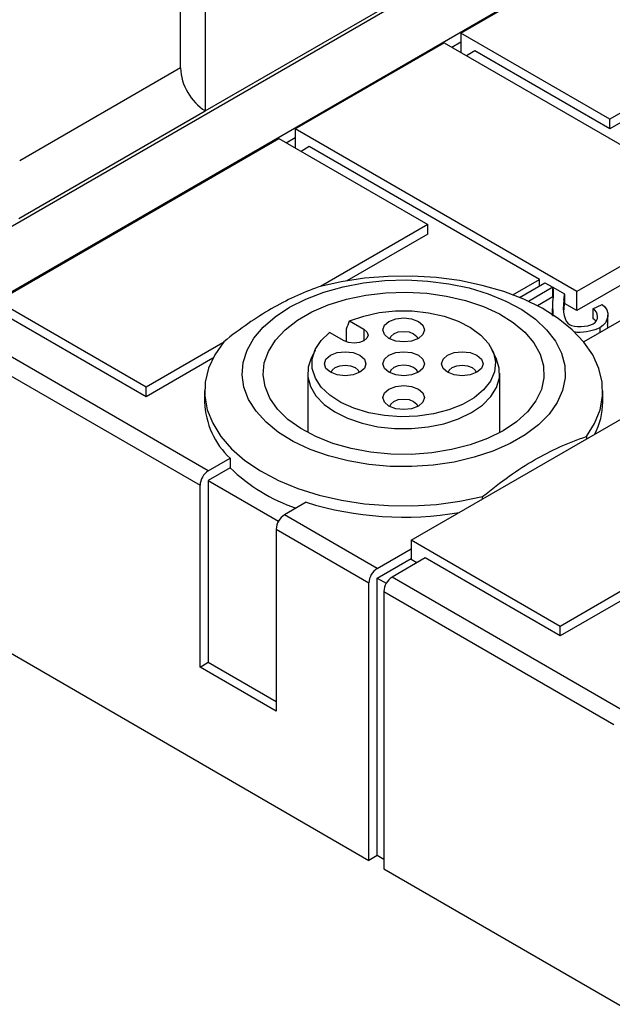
# Model space of a CAD drawing. Header units: millimetres. Extents: x 13 to 546, y 13 to 419.
# Tile 7 of 11: x 427 to 452, y 312 to 354. Entities that reach past the tile are written whole.
import ezdxf

# ---------------------------------------------------------------- set-up
doc = ezdxf.new("R2010")
doc.units = ezdxf.units.MM
doc.header["$LTSCALE"] = 2

msp = doc.modelspace()

# ---------------------------------------------------------------- linework, layer by layer
for p, q in [((433.986, 351.977), (433.986, 369.29)), ((452.986, 360.333), (425.833, 344.658)), ((457.511, 360.169), (425.833, 341.881)), ((445.957, 353.458), (457.978, 360.398)), ((435.046, 358.196), (435.046, 350.14)), ((435.046, 350.14), (448.014, 357.626)), ((452.321, 349.784), (445.957, 353.458)), ((445.957, 353.458), (445.957, 352.642)), ((438.886, 349.376), (445.25, 353.05)), ((445.25, 353.05), (457.271, 346.11)), ((445.568, 352.866), (445.957, 353.091)), ((445.922, 352.662), (445.957, 352.682)), ((446.558, 352.703), (446.204, 352.499)), ((452.321, 349.376), (446.558, 352.703)), ((457.01, 352.491), (452.321, 349.784)), ((433.986, 351.977), (427.118, 348.012)), ((456.583, 351.836), (452.321, 349.376)), ((427.089, 345.546), (435.046, 350.14)), ((452.321, 349.376), (452.321, 349.784)), ((438.886, 349.376), (438.886, 348.56)), ((450.907, 342.437), (438.886, 349.376)), ((426.158, 342.028), (438.179, 348.968)), ((438.179, 348.968), (444.543, 345.294)), ((438.497, 348.784), (438.886, 349.009)), ((438.851, 348.58), (438.886, 348.6)), ((439.487, 348.621), (439.133, 348.417)), ((449.316, 342.947), (439.487, 348.621)), ((457.271, 346.11), (450.907, 342.437)), ((460.571, 345.689), (451.207, 340.283)), ((444.543, 345.294), (439.961, 342.649)), ((444.543, 344.886), (444.543, 345.294)), ((457.271, 345.294), (450.907, 341.62)), ((444.543, 344.886), (441.096, 342.896)), ((448.184, 342.294), (449.316, 342.947)), ((448.465, 342.182), (449.552, 342.81)), ((449.316, 342.673), (449.316, 342.947)), ((449.552, 342.81), (449.887, 342.617)), ((449.887, 342.617), (448.845, 342.016)), ((449.887, 342.617), (449.887, 342.209)), ((449.89, 342.615), (450.379, 342.333)), ((449.89, 342.207), (449.89, 342.615)), ((450.907, 341.62), (450.907, 342.437)), ((432.522, 338.355), (426.158, 342.028)), ((449.887, 342.209), (449.226, 341.828)), ((449.905, 341.382), (449.884, 341.989)), ((449.89, 342.207), (449.887, 342.209)), ((450.358, 342.068), (450.358, 341.66)), ((450.379, 342.319), (450.379, 341.924)), ((449.863, 341.71), (449.863, 341.411)), ((450.907, 341.62), (450.379, 341.924)), ((451.6, 341.7), (451.995, 341.885)), ((451.6, 341.7), (451.6, 341.292)), ((432.522, 337.946), (426.759, 341.273)), ((441.204, 341.18), (441.82, 340.824)), ((451.735, 341.167), (451.6, 341.292)), ((452.234, 341.026), (452.234, 341.434)), ((441.074, 340.287), (441.074, 340.847)), ((441.82, 340.824), (441.82, 340.335)), ((451.893, 340.883), (451.893, 340.679)), ((435.174, 334.783), (425.345, 340.457)), ((440.972, 340.335), (440.355, 340.69)), ((435.797, 340.245), (432.522, 338.355)), ((439.731, 339.937), (439.555, 339.556)), ((447.479, 339.556), (447.303, 339.937)), ((424.991, 339.844), (434.82, 334.17)), ((435.37, 339.59), (432.522, 337.946)), ((439.417, 338.947), (439.417, 336.418)), ((443.836, 331.823), (455.856, 338.763)), ((447.617, 336.418), (447.617, 338.947)), ((432.522, 337.946), (432.522, 338.355)), ((435.017, 338.192), (435.017, 337.722)), ((452.017, 337.722), (452.017, 338.192)), ((451.322, 336.248), (451.322, 336.145)), ((435.174, 334.783), (436.105, 335.32)), ((436.105, 335.32), (436.105, 334.912)), ((436.105, 334.912), (435.174, 334.374)), ((434.82, 326.413), (434.82, 334.17)), ((435.174, 334.374), (435.174, 326.617)), ((435.174, 334.374), (438.176, 332.641)), ((446.885, 333.584), (446.885, 333.687)), ((439.358, 333.443), (438.426, 332.905)), ((442.386, 330.619), (438.426, 332.905)), ((438.073, 332.293), (442.032, 330.007)), ((438.073, 332.293), (438.073, 324.535)), ((450.2, 328.149), (443.836, 331.823)), ((443.836, 331.823), (443.836, 331.007)), ((442.386, 330.619), (443.836, 331.456)), ((442.386, 330.211), (443.836, 331.048)), ((444.437, 331.068), (443.022, 330.252)), ((450.2, 327.741), (444.437, 331.068)), ((444.083, 330.864), (443.836, 331.007)), ((442.386, 318.371), (442.386, 330.211)), ((442.386, 330.211), (442.772, 329.988)), ((452.851, 324.578), (443.022, 330.252)), ((442.032, 318.167), (442.032, 330.007)), ((453.475, 330.04), (450.2, 328.149)), ((442.669, 329.639), (442.669, 317.799)), ((442.669, 329.639), (452.498, 323.965)), ((453.047, 329.385), (450.2, 327.741)), ((450.2, 327.741), (450.2, 328.149)), ((424.991, 328.005), (442.032, 318.167)), ((434.82, 326.413), (435.174, 326.617)), ((435.174, 326.617), (438.073, 324.944)), ((438.073, 324.535), (434.82, 326.413)), ((442.386, 318.371), (442.032, 318.167)), ((442.669, 318.208), (442.386, 318.371)), ((442.669, 317.799), (459.71, 307.962))]:
    msp.add_line(p, q)
at = {"flags": 128}
for points in [[(438.638, 341.763), (439.332, 342.113), (440.101, 342.407), (440.93, 342.639), (441.806, 342.805), (442.712, 342.903), (443.633, 342.929), (444.551, 342.885), (445.451, 342.77), (446.317, 342.587), (447.132, 342.339), (447.884, 342.031), (448.557, 341.668), (449.14, 341.255), (449.623, 340.802), (449.997, 340.316), (450.255, 339.805), (450.393, 339.279), (450.409, 338.747), (450.301, 338.219), (450.073, 337.703), (449.727, 337.21), (449.271, 336.747), (448.711, 336.324), (448.06, 335.948), (447.327, 335.625), (446.526, 335.362), (445.672, 335.162), (444.779, 335.03), (443.863, 334.968), (442.942, 334.977), (442.03, 335.057), (441.145, 335.206), (440.303, 335.422), (439.518, 335.701), (438.804, 336.037), (438.175, 336.426), (437.64, 336.86), (437.211, 337.33), (436.894, 337.83), (436.695, 338.35), (436.618, 338.88), (436.665, 339.411), (436.833, 339.935), (437.121, 340.44), (437.523, 340.919), (438.032, 341.363), (438.638, 341.763)], [(451.322, 336.248), (451.671, 336.806), (451.901, 337.384), (452.009, 337.974), (451.993, 338.567), (451.852, 339.154), (451.591, 339.728), (451.211, 340.279), (450.718, 340.799), (450.121, 341.282), (449.427, 341.719), (448.647, 342.105), (447.791, 342.434), (446.874, 342.7), (445.907, 342.901), (444.905, 343.033), (443.884, 343.095), (442.856, 343.084), (441.839, 343.003), (440.846, 342.851), (439.892, 342.63)], [(447.76, 336.497), (447.097, 336.167), (446.358, 335.896), (445.558, 335.689), (444.715, 335.553), (443.846, 335.488), (442.97, 335.497), (442.106, 335.58), (441.272, 335.735), (440.486, 335.958), (439.764, 336.244), (439.123, 336.588), (438.575, 336.983), (438.132, 337.419), (437.804, 337.888), (437.598, 338.38), (437.518, 338.883), (437.566, 339.388), (437.741, 339.884), (438.039, 340.359), (438.454, 340.805), (438.976, 341.21), (439.596, 341.568), (440.299, 341.87), (441.07, 342.109), (441.894, 342.281), (442.752, 342.382), (443.627, 342.41), (444.499, 342.364), (445.351, 342.245), (446.163, 342.055), (446.919, 341.8), (447.602, 341.484), (448.199, 341.113), (448.695, 340.697), (449.081, 340.243), (449.349, 339.761), (449.492, 339.262), (449.508, 338.757), (449.397, 338.255), (449.16, 337.769), (448.802, 337.307), (448.333, 336.88), (447.76, 336.497)], [(441.204, 341.18), (441.811, 341.391), (442.474, 341.535), (443.171, 341.608), (443.88, 341.607), (444.577, 341.532), (445.239, 341.387), (445.844, 341.175), (446.374, 340.903), (446.81, 340.581), (447.139, 340.218), (447.349, 339.828), (447.434, 339.422), (447.39, 339.013), (447.221, 338.616), (446.93, 338.243), (446.527, 337.907), (446.026, 337.617), (445.443, 337.385), (444.797, 337.217), (444.109, 337.119), (443.402, 337.094), (442.699, 337.143), (442.022, 337.264), (441.394, 337.454), (440.836, 337.706), (440.365, 338.012), (439.998, 338.361), (439.745, 338.743), (439.616, 339.146), (439.615, 339.555), (439.741, 339.957), (439.99, 340.34), (440.355, 340.69)], [(443.517, 341.311), (443.857, 341.272), (444.146, 341.161), (444.338, 340.994), (444.406, 340.798), (444.338, 340.602), (444.146, 340.435), (443.857, 340.324), (443.517, 340.285), (443.177, 340.324), (442.889, 340.435), (442.697, 340.602), (442.629, 340.798), (442.697, 340.994), (442.889, 341.161), (443.177, 341.272), (443.517, 341.311)], [(441.82, 340.824), (441.95, 340.712), (441.996, 340.579), (441.95, 340.447), (441.82, 340.335), (441.626, 340.259), (441.396, 340.233), (441.166, 340.259), (440.972, 340.335)], [(442.92, 340.419), (442.963, 340.522), (443.093, 340.635), (443.288, 340.71), (443.517, 340.736)], [(443.517, 340.736), (443.747, 340.71), (443.942, 340.635), (444.072, 340.522), (444.115, 340.419)], [(435.83, 340.285), (435.448, 339.735), (435.185, 339.161), (435.043, 338.574), (435.025, 337.981), (435.132, 337.391), (435.36, 336.813), (435.708, 336.255), (436.17, 335.725), (436.739, 335.231), (437.408, 334.781), (438.165, 334.38), (439.001, 334.035), (439.903, 333.751), (440.858, 333.532), (441.851, 333.381), (442.869, 333.3), (443.896, 333.29), (444.918, 333.352), (445.919, 333.485), (446.885, 333.687)], [(440.129, 339.355), (440.197, 339.551), (440.389, 339.718), (440.677, 339.829), (441.017, 339.868), (441.357, 339.829), (441.646, 339.718), (441.838, 339.551), (441.906, 339.355), (441.838, 339.159), (441.646, 338.992), (441.357, 338.881), (441.017, 338.842), (440.677, 338.881), (440.389, 338.992), (440.197, 339.159), (440.129, 339.355)], [(442.889, 339.718), (443.177, 339.829), (443.517, 339.868), (443.857, 339.829), (444.146, 339.718), (444.338, 339.551), (444.406, 339.355), (444.338, 339.159), (444.146, 338.992), (443.857, 338.881), (443.517, 338.842), (443.177, 338.881), (442.889, 338.992), (442.697, 339.159), (442.629, 339.355), (442.697, 339.551), (442.889, 339.718)], [(446.906, 339.355), (446.838, 339.159), (446.646, 338.992), (446.357, 338.881), (446.017, 338.842), (445.677, 338.881), (445.389, 338.992), (445.197, 339.159), (445.129, 339.355), (445.197, 339.551), (445.389, 339.718), (445.677, 339.829), (446.017, 339.868), (446.357, 339.829), (446.646, 339.718), (446.838, 339.551), (446.906, 339.355)], [(439.555, 339.556), (439.442, 339.207), (439.426, 338.79), (439.537, 338.379), (439.771, 337.985), (440.121, 337.621), (440.576, 337.298), (441.122, 337.026), (441.742, 336.813), (442.418, 336.666), (443.127, 336.59), (443.848, 336.587), (444.559, 336.657), (445.238, 336.798), (445.864, 337.006), (446.417, 337.273), (446.88, 337.592), (447.239, 337.953), (447.483, 338.345), (447.604, 338.756), (447.599, 339.172), (447.479, 339.556)], [(440.42, 338.975), (440.463, 339.079), (440.593, 339.191), (440.788, 339.266), (441.017, 339.293), (441.247, 339.266), (441.442, 339.191), (441.572, 339.079), (441.615, 338.975)], [(443.093, 339.191), (442.963, 339.079), (442.92, 338.975)], [(444.115, 338.975), (444.072, 339.079), (443.942, 339.191), (443.747, 339.266), (443.517, 339.293), (443.288, 339.266), (443.093, 339.191)], [(445.42, 338.975), (445.463, 339.079), (445.593, 339.191), (445.788, 339.266), (446.017, 339.293), (446.247, 339.266), (446.442, 339.191), (446.572, 339.079), (446.615, 338.975)], [(443.517, 337.399), (443.177, 337.438), (442.889, 337.549), (442.697, 337.715), (442.629, 337.912), (442.697, 338.108), (442.889, 338.274), (443.177, 338.386), (443.517, 338.425), (443.857, 338.386), (444.146, 338.274), (444.338, 338.108), (444.406, 337.912), (444.338, 337.715), (444.146, 337.549), (443.857, 337.438), (443.517, 337.399)], [(442.92, 337.532), (442.963, 337.636), (443.093, 337.748), (443.288, 337.823), (443.517, 337.85), (443.747, 337.823), (443.942, 337.748), (444.072, 337.636), (444.115, 337.532)]]:
    msp.add_lwpolyline(points, dxfattribs=at)
for centre, radius, start, end in [((436.289, 352.082), 2.305, 182.6055, 237.3945), ((438.472, 337.839), 3.457, 181.9483, 226.7776), ((449, 337.74), 3.018, 332.6086, 359.6625), ((441.453, 340.477), 7.718, 226.1388, 250.8116), ((435.588, 334.135), 0.768, 122.6055, 177.3945), ((443.533, 346.944), 14.132, 252.817, 279.6088), ((438.84, 332.258), 0.768, 122.6055, 177.3945), ((442.8, 329.972), 0.768, 122.6055, 177.3945), ((443.436, 329.604), 0.768, 122.6055, 177.3945)]:
    msp.add_arc(centre, radius, start, end)
for centre in [(450.105, 342.394), (450.105, 341.985)]:
    msp.add_ellipse(centre, major_axis=(-0.032, 0.69), ratio=0.395157, start_param=4.203365, end_param=4.605729)
for points, knots in [([(439.892, 342.63), (439.172, 342.377), (438.517, 342.073), (437.204, 341.315), (436.549, 340.863), (435.83, 340.285)], [0, 0, 0, 0, 0.5, 0.5, 1, 1, 1, 1]), ([(451.893, 340.883), (451.753, 340.829), (451.461, 340.715), (451.056, 340.678), (450.84, 340.701), (450.801, 340.705)], [0, 0, 0, 0, 0.434725, 0.899736, 1, 1, 1, 1]), ([(452.212, 341.025), (452.222, 340.983), (452.236, 340.925), (452.207, 340.871), (452.198, 340.855)], [0, 0, 0, 0, 0.724729, 1, 1, 1, 1]), ([(449.104, 335.25), (449.46, 335.456), (449.816, 335.639), (450.548, 335.969), (450.924, 336.116), (451.322, 336.248)], [0, 0, 0, 0, 0.5, 0.5, 1, 1, 1, 1]), ([(446.885, 333.687), (447.283, 334.014), (447.659, 334.301), (448.391, 334.817), (448.747, 335.045), (449.104, 335.25)], [0, 0, 0, 0, 0.5, 0.5, 1, 1, 1, 1])]:
    msp.add_open_spline(points, degree=3, knots=knots)
for points in [[(449.884, 341.989), (449.935, 342.316), (449.925, 342.525), (449.89, 342.615)], [(450.358, 342.068), (450.279, 341.584), (450.395, 341.144), (450.593, 341.029)], [(451.615, 341.054), (451.865, 341.198), (451.863, 341.546), (451.6, 341.7)], [(451.995, 341.885), (452.357, 341.634), (452.297, 341.116), (451.893, 340.883)], [(441.074, 340.847), (441.118, 340.961), (441.161, 341.072), (441.204, 341.18)], [(450.593, 341.029), (450.8, 340.91), (451.378, 340.917), (451.615, 341.054)]]:
    msp.add_open_spline(points, degree=3)

doc.saveas('drawing.dxf')
